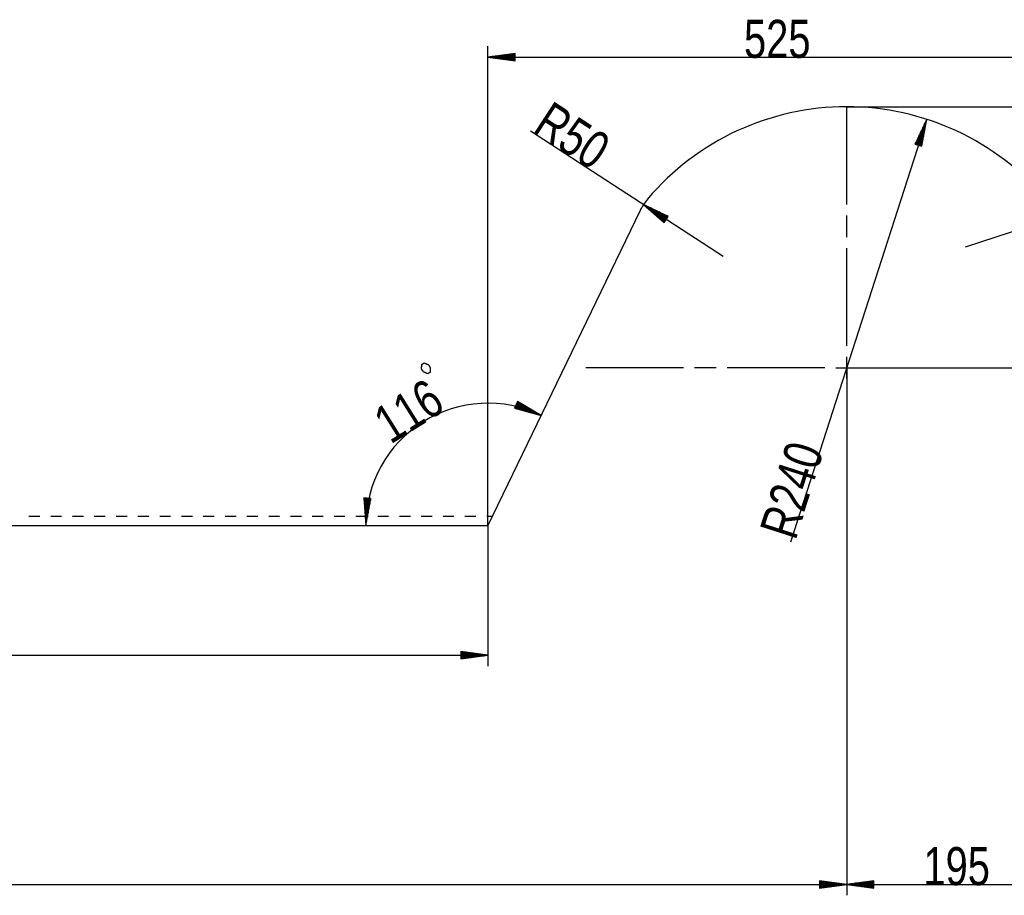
# Model space of a CAD drawing. Header units: millimetres. Extents: x -6 to 1189, y -6 to 841.
# Tile 12 of 38: x 669 to 760, y 115 to 195. Entities that reach past the tile are written whole.
import ezdxf

# ---------------------------------------------------------------- set-up
doc = ezdxf.new("R2010")
doc.units = ezdxf.units.MM
doc.layers.add('201', color=7, linetype='Continuous')
doc.styles.add('SEACAD_Arial', font='arial.ttf', dxfattribs={"width": 0.664})

msp = doc.modelspace()

# ---------------------------------------------------------------- linework, layer by layer
at = {"layer": '201', "color": 7, "linetype": 'Continuous'}
for p, q in [((712.066, 148.976), (712.066, 193.037)), ((714.566, 192.366), (712.066, 192.037)), ((712.066, 192.037), (764.566, 192.037)), ((712.066, 192.037), (714.566, 191.708)), ((714.566, 192.037), (712.066, 192.037)), ((714.566, 192.037), (712.066, 192.037)), ((714.566, 192.087), (712.452, 192.087)), ((714.566, 191.986), (712.452, 191.986)), ((714.566, 192.138), (712.837, 192.138)), ((714.566, 192.189), (713.223, 192.189)), ((714.566, 192.24), (713.609, 192.24)), ((714.566, 192.291), (713.995, 192.291)), ((714.566, 192.341), (714.381, 192.341)), ((714.566, 192.341), (714.381, 192.341)), ((714.566, 191.708), (714.566, 192.366)), ((714.566, 191.935), (712.837, 191.935)), ((714.566, 191.884), (713.223, 191.884)), ((714.566, 191.833), (713.609, 191.833)), ((714.566, 191.783), (713.995, 191.783)), ((714.566, 191.732), (714.381, 191.732)), ((714.566, 191.732), (714.381, 191.732)), ((745.066, 178.476), (745.066, 187.476)), ((745.066, 187.476), (780.908, 187.476)), ((752.424, 186.32), (739.902, 147.443)), ((752.424, 186.32), (751.344, 184.042)), ((751.609, 183.956), (752.257, 185.969)), ((751.706, 183.925), (752.354, 185.938)), ((751.971, 183.84), (752.424, 186.32)), ((733.71, 173.71), (715.99, 185.232)), ((751.464, 184.003), (751.757, 184.914)), ((751.512, 183.988), (751.924, 185.265)), ((751.56, 183.972), (752.09, 185.617)), ((751.754, 183.91), (752.284, 185.555)), ((751.802, 183.894), (752.214, 185.172)), ((751.851, 183.879), (752.144, 184.789)), ((751.344, 184.042), (751.971, 183.84)), ((751.367, 184.034), (751.424, 184.21)), ((751.367, 184.034), (751.424, 184.21)), ((751.415, 184.019), (751.59, 184.562)), ((751.899, 183.863), (752.074, 184.406)), ((751.947, 183.847), (752.004, 184.023)), ((751.947, 183.847), (752.004, 184.023)), ((756.002, 174.588), (772.991, 180.148)), ((726.374, 178.48), (728.29, 176.841)), ((728.649, 177.393), (726.374, 178.48)), ((728.47, 177.117), (726.374, 178.48)), ((728.47, 177.117), (726.374, 178.48)), ((726.064, 177.931), (712.066, 148.976)), ((728.442, 177.074), (726.67, 178.227)), ((728.498, 177.16), (726.725, 178.312)), ((728.414, 177.032), (726.966, 177.974)), ((728.525, 177.202), (727.076, 178.144)), ((728.387, 176.989), (727.261, 177.721)), ((728.553, 177.245), (727.427, 177.977)), ((728.581, 177.287), (727.779, 177.809)), ((728.608, 177.33), (728.13, 177.641)), ((728.359, 176.947), (727.557, 177.468)), ((728.331, 176.904), (727.853, 177.215)), ((728.304, 176.861), (728.149, 176.962)), ((728.304, 176.861), (728.149, 176.962)), ((728.29, 176.841), (728.649, 177.393)), ((728.636, 177.373), (728.481, 177.473)), ((728.636, 177.373), (728.481, 177.473)), ((745.066, 175.476), (745.066, 177.476)), ((745.066, 165.476), (745.066, 174.476)), ((745.066, 162.476), (745.066, 164.476)), ((730.066, 163.476), (721.066, 163.476)), ((733.066, 163.476), (731.066, 163.476)), ((743.066, 163.476), (734.066, 163.476)), ((744.066, 163.476), (746.066, 163.476)), ((745.066, 163.476), (745.066, 114.95)), ((745.066, 163.476), (745.066, 114.95)), ((745.066, 163.476), (773.901, 163.476)), ((747.066, 163.476), (756.066, 163.476)), ((757.066, 163.476), (759.066, 163.476)), ((745.066, 161.476), (745.066, 152.476)), ((714.773, 160.353), (714.52, 159.746)), ((714.745, 160.284), (715.271, 160.065)), ((714.764, 160.331), (714.935, 160.26)), ((714.764, 160.331), (714.935, 160.26)), ((716.954, 159.088), (714.773, 160.353)), ((714.52, 159.746), (716.954, 159.088)), ((714.53, 159.768), (714.7, 159.697)), ((714.53, 159.768), (714.7, 159.697)), ((714.549, 159.815), (715.076, 159.596)), ((714.569, 159.862), (715.452, 159.494)), ((714.588, 159.909), (715.827, 159.393)), ((714.608, 159.956), (716.203, 159.291)), ((714.627, 160.003), (716.579, 159.189)), ((714.666, 160.097), (716.618, 159.283)), ((714.686, 160.143), (716.281, 159.479)), ((714.706, 160.19), (715.945, 159.674)), ((714.725, 160.237), (715.608, 159.869)), ((701.301, 151.454), (700.644, 151.491)), ((700.644, 151.491), (700.834, 148.976)), ((700.668, 151.489), (700.658, 151.305)), ((700.668, 151.489), (700.658, 151.305)), ((700.719, 151.486), (700.688, 150.917)), ((700.77, 151.484), (700.717, 150.529)), ((700.821, 151.481), (700.746, 150.14)), ((700.871, 151.478), (700.776, 149.752)), ((700.922, 151.475), (700.805, 149.364)), ((700.834, 148.976), (701.301, 151.454)), ((701.024, 151.47), (700.906, 149.359)), ((701.074, 151.467), (700.979, 149.741)), ((701.125, 151.464), (701.051, 150.124)), ((701.176, 151.461), (701.123, 150.506)), ((701.226, 151.458), (701.195, 150.888)), ((701.277, 151.455), (701.267, 151.271)), ((701.277, 151.455), (701.267, 151.271)), ((745.066, 151.476), (745.066, 149.476)), ((670.856, 149.776), (669.853, 149.776)), ((672.86, 149.776), (671.858, 149.776)), ((674.865, 149.776), (673.863, 149.776)), ((676.87, 149.776), (675.867, 149.776)), ((678.874, 149.776), (677.872, 149.776)), ((680.879, 149.776), (679.877, 149.776)), ((682.884, 149.776), (681.881, 149.776)), ((684.888, 149.776), (683.886, 149.776)), ((686.893, 149.776), (685.891, 149.776)), ((688.898, 149.776), (687.895, 149.776)), ((690.902, 149.776), (689.9, 149.776)), ((692.907, 149.776), (691.905, 149.776)), ((694.912, 149.776), (693.909, 149.776)), ((696.916, 149.776), (695.914, 149.776)), ((698.921, 149.776), (697.919, 149.776)), ((700.926, 149.776), (699.923, 149.776)), ((702.93, 149.776), (701.928, 149.776)), ((704.935, 149.776), (703.933, 149.776)), ((706.94, 149.776), (705.937, 149.776)), ((708.944, 149.776), (707.942, 149.776)), ((710.949, 149.776), (709.947, 149.776)), ((712.453, 149.776), (711.951, 149.776)), ((303.066, 148.976), (712.066, 148.976)), ((712.066, 148.976), (712.066, 136.033)), ((745.066, 148.476), (745.066, 139.476)), ((303.066, 137.033), (712.066, 137.033)), ((712.066, 137.033), (709.566, 137.362)), ((709.566, 137.362), (709.566, 136.704)), ((709.566, 137.338), (709.751, 137.338)), ((709.566, 137.338), (709.751, 137.338)), ((709.566, 137.287), (710.136, 137.287)), ((709.566, 137.236), (710.522, 137.236)), ((709.566, 137.185), (710.908, 137.185)), ((709.566, 137.135), (711.294, 137.135)), ((709.566, 137.084), (711.68, 137.084)), ((709.566, 136.704), (712.066, 137.033)), ((709.566, 137.033), (712.066, 137.033)), ((709.566, 137.033), (712.066, 137.033)), ((709.566, 136.982), (711.68, 136.982)), ((709.566, 136.931), (711.294, 136.931)), ((709.566, 136.881), (710.908, 136.881)), ((709.566, 136.83), (710.522, 136.83)), ((709.566, 136.779), (710.136, 136.779)), ((709.566, 136.728), (709.751, 136.728)), ((709.566, 136.728), (709.751, 136.728)), ((151.219, 115.95), (745.066, 115.95)), ((745.066, 115.95), (742.566, 116.279)), ((742.566, 116.279), (742.566, 115.621)), ((742.566, 116.255), (742.751, 116.255)), ((742.566, 116.255), (742.751, 116.255)), ((742.566, 116.204), (743.136, 116.204)), ((742.566, 116.153), (743.522, 116.153)), ((742.566, 116.102), (743.908, 116.102)), ((742.566, 116.052), (744.294, 116.052)), ((742.566, 116.001), (744.68, 116.001)), ((742.566, 115.621), (745.066, 115.95)), ((742.566, 115.95), (745.066, 115.95)), ((742.566, 115.95), (745.066, 115.95)), ((747.566, 116.279), (745.066, 115.95)), ((745.066, 115.95), (764.566, 115.95)), ((745.066, 115.95), (747.566, 115.621)), ((747.566, 115.95), (745.066, 115.95)), ((747.566, 115.95), (745.066, 115.95)), ((747.566, 116.001), (745.452, 116.001)), ((747.566, 116.052), (745.837, 116.052)), ((747.566, 116.102), (746.223, 116.102)), ((747.566, 116.153), (746.609, 116.153)), ((747.566, 116.204), (746.995, 116.204)), ((747.566, 116.255), (747.381, 116.255)), ((747.566, 116.255), (747.381, 116.255)), ((747.566, 115.621), (747.566, 116.279)), ((742.566, 115.899), (744.68, 115.899)), ((742.566, 115.848), (744.294, 115.848)), ((742.566, 115.798), (743.908, 115.798)), ((742.566, 115.747), (743.522, 115.747)), ((742.566, 115.696), (743.136, 115.696)), ((742.566, 115.645), (742.751, 115.645)), ((742.566, 115.645), (742.751, 115.645)), ((747.566, 115.899), (745.452, 115.899)), ((747.566, 115.848), (745.837, 115.848)), ((747.566, 115.798), (746.223, 115.798)), ((747.566, 115.747), (746.609, 115.747)), ((747.566, 115.696), (746.995, 115.696)), ((747.566, 115.645), (747.381, 115.645)), ((747.566, 115.645), (747.381, 115.645))]:
    msp.add_line(p, q, dxfattribs=at)
for centre, radius, start, end in [((745.066, 163.476), 24, 40.25661, 139.74339), ((730.566, 175.754), 5, 139.74339, 154.19774), ((730.566, 175.754), 5, 135.65693, 139.74339), ((712.066, 148.976), 11.231, 64.19774, 180)]:
    msp.add_arc(centre, radius, start, end, dxfattribs=at)
msp.add_open_spline([(706.533, 162.915), (706.741, 163.045), (706.756, 163.485), (706.581, 163.763), (706.198, 163.91), (705.99, 163.779), (705.956, 163.371), (706.13, 163.093), (706.533, 162.915)], degree=1, knots=[0, 0, 0.086385, 0.240806, 0.355983, 0.499995, 0.586378, 0.730371, 0.845567, 1, 1], dxfattribs=at)

# ---------------------------------------------------------------- texts
at = {"layer": '201', "char_height": 3.5, "width": 5.93479, "attachment_point": 7, "style": 'SEACAD_Arial'}
for s, insert in [('{\\fArial|b0||i0||c0|p34;\\C7;\\H3.5;\\W0.75;525}', (735.617, 191.919)), ('{\\fArial|b0||i0||c0|p34;\\C7;\\H3.5;\\W0.75;195}', (752.117, 115.832))]:
    msp.add_mtext(s, dxfattribs=dict(at, insert=insert))
at = {"layer": '201', "char_height": 3.5, "attachment_point": 7, "style": 'SEACAD_Arial'}
for s, insert, width, rotation in [('{\\fArial|b0||i0||c0|p34;\\C7;\\H3.5;\\W0.75;R}', (716.025, 185.159), 2.58697, 326.96685), ('{\\fArial|b0||i0||c0|p34;\\C7;\\H3.5;\\W0.75;50}', (718.245, 183.715), 3.95653, 326.96685), ('{\\fArial|b0||i0||c0|p34;\\C7;\\H3.5;\\W0.75;116}', (703.133, 156.347), 5.93479, 32.09887), ('{\\fArial|b0||i0||c0|p34;\\C7;\\H3.5;\\W0.75;240}', (741.161, 150.037), 5.93479, 72.14678), ('{\\fArial|b0||i0||c0|p34;\\C7;\\H3.5;\\W0.75;R}', (740.349, 147.516), 2.58697, 72.14678)]:
    msp.add_mtext(s, dxfattribs=dict(at, insert=insert, width=width, rotation=rotation))

doc.saveas('drawing.dxf')
